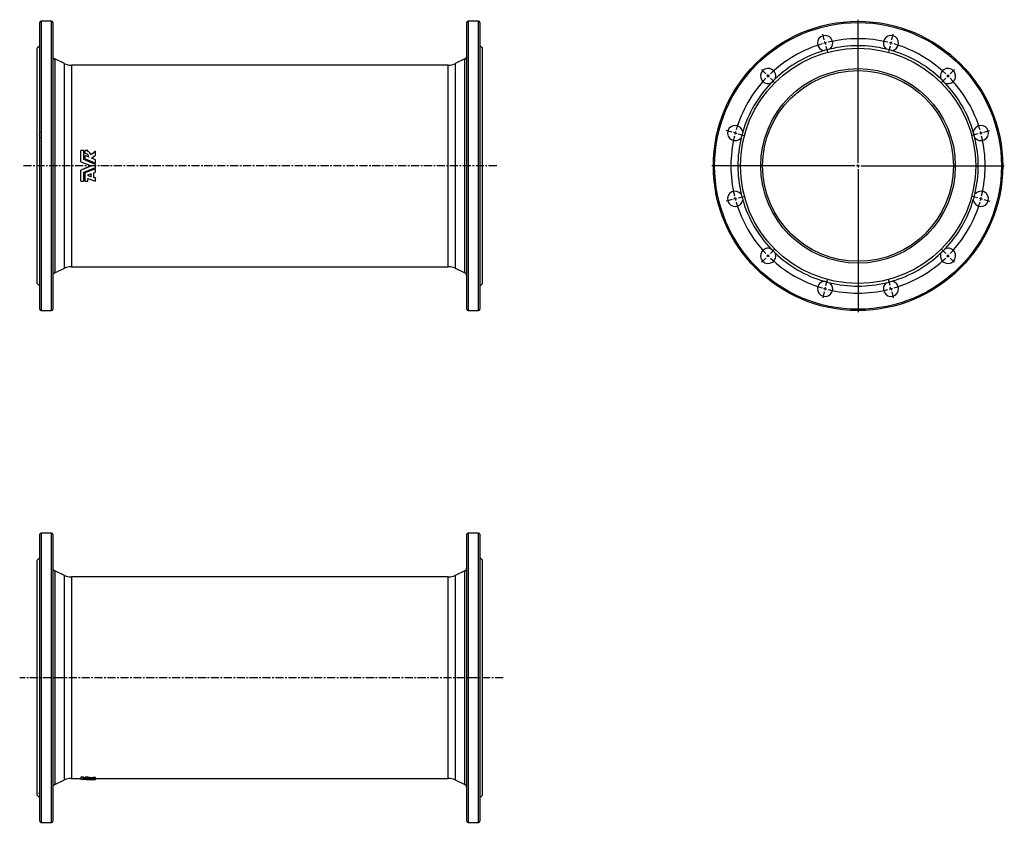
# Model space of a CAD drawing. Extents: x -187 to 1362, y -213 to 1049.
import ezdxf

# ---------------------------------------------------------------- set-up
doc = ezdxf.new("R2010")
doc.units = 0
doc.linetypes.add('CENTERX2', pattern=[20.32, 12.7, -2.54, 2.54, -2.54])
doc.layers.get('0').update_dxf_attribs({"linetype": 'CONTINUOUS'})
doc.layers.add('FORMAT', color=7, linetype='CONTINUOUS')

# ---------------------------------------------------------------- blocks, each defined once
blk = doc.blocks.new('SW_CENTERMARKSYMBOL_0')
at = {"layer": 'FORMAT', "color": 0}
for p, q in [((0, 5), (0, 230)), ((-5, 0), (-230, 0)), ((0, 0), (-2.5, 0)), ((0, 0), (0, 2.5)), ((0, 0), (0, -2.5)), ((0, 0), (2.5, 0)), ((5, 0), (230, 0)), ((0, -5), (0, -230))]:
    blk.add_line(p, q, dxfattribs=at)
blk = doc.blocks.new('SW_CENTERMARKSYMBOL_1')
at = {"layer": 'FORMAT', "color": 0}
for p, q in [((140.1, 146.3), (137.7, 155.4)), ((246.2, 146.3), (248.7, 155.4)), ((141.4, 141.4), (140.8, 143.8)), ((141.4, 141.4), (142.1, 139)), ((193.2, -46.8), (193.2, 143.9)), ((244.9, 141.4), (244.3, 139)), ((244.9, 141.4), (245.6, 143.8)), ((142.7, 136.6), (145.2, 127.4)), ((243.7, 136.6), (241.2, 127.4)), ((48.2, 93.2), (41.5, 99.9)), ((338.1, 93.2), (344.9, 99.9)), ((51.8, 89.7), (50, 91.4)), ((51.8, 89.7), (53.5, 87.9)), ((55.3, 86.1), (62, 79.4)), ((331.1, 86.1), (324.4, 79.4)), ((334.6, 89.7), (332.8, 87.9)), ((334.6, 89.7), (336.4, 91.4)), ((-4.8, 1.3), (-14, 3.8)), ((0, 0), (-2.4, 0.6)), ((0, 0), (2.4, -0.6)), ((386.4, 0), (384, -0.6)), ((386.4, 0), (388.8, 0.6)), ((391.2, 1.3), (400.4, 3.8)), ((4.8, -1.3), (14, -3.8)), ((381.5, -1.3), (372.4, -3.8)), ((188.2, -51.8), (-2.5, -51.8)), ((193.2, -51.8), (190.7, -51.8)), ((193.2, -51.8), (193.2, -49.3)), ((193.2, -51.8), (193.2, -54.3)), ((193.2, -51.8), (195.7, -51.8)), ((193.2, -56.8), (193.2, -247.4)), ((198.2, -51.8), (388.9, -51.8)), ((-4.8, -104.8), (-14, -107.3)), ((0, -103.5), (-2.4, -104.2)), ((0, -103.5), (2.4, -102.9)), ((4.8, -102.2), (14, -99.8)), ((381.5, -102.2), (372.4, -99.8)), ((386.4, -103.5), (384, -102.9)), ((386.4, -103.5), (388.8, -104.2)), ((391.2, -104.8), (400.4, -107.3)), ((55.3, -189.6), (62, -182.9)), ((331.1, -189.6), (324.4, -182.9)), ((48.2, -196.7), (41.5, -203.4)), ((51.8, -193.2), (50, -195)), ((51.8, -193.2), (53.5, -191.4)), ((334.6, -193.2), (332.8, -191.4)), ((334.6, -193.2), (336.4, -195)), ((338.1, -196.7), (344.9, -203.4)), ((142.7, -240.1), (145.2, -230.9)), ((243.7, -240.1), (241.2, -230.9)), ((141.4, -244.9), (140.8, -247.4)), ((141.4, -244.9), (142.1, -242.5)), ((244.9, -244.9), (244.3, -242.5)), ((244.9, -244.9), (245.6, -247.4)), ((140.1, -249.8), (137.7, -259)), ((246.2, -249.8), (248.7, -259))]:
    blk.add_line(p, q, dxfattribs=at)
for start, end in [(106.4324, 133.5676), (105, 105.7162), (104.2838, 105), (76.4324, 103.5676), (75, 75.7162), (74.2838, 75), (46.4324, 73.5676), (136.4324, 163.5676), (135, 135.7162), (134.2838, 135), (45, 45.7162), (44.2838, 45), (16.4324, 43.5676), (165, 165.7162), (164.2838, 165), (15, 15.7162), (14.2838, 15), (166.4324, 193.5676), (346.4324, 13.5676), (194.2838, 195), (195, 195.7162), (196.4324, 223.5676), (316.4324, 343.5676), (344.2838, 345), (345, 345.7162), (224.2838, 225), (225, 225.7162), (226.4324, 253.5676), (286.4324, 313.5676), (314.2838, 315), (315, 315.7162), (254.2838, 255), (255, 255.7162), (256.4324, 283.5676), (284.2838, 285), (285, 285.7162)]:
    blk.add_arc((193.2, -51.8), 200, start, end, dxfattribs=at)

msp = doc.modelspace()

# ---------------------------------------------------------------- linework, layer by layer
at = {"color": 7, "linetype": 'CONTINUOUS'}
for p, q in [((-154.9, 593.8), (-154.9, 1044.8)), ((-136.4, 1046.8), (-152.9, 1046.8)), ((-134.4, 1044.8), (-134.4, 819.3)), ((516.6, 593.8), (516.6, 1044.8)), ((535.1, 1046.8), (518.6, 1046.8)), ((537.1, 1044.8), (537.1, 819.3)), ((-154.9, 1008.3), (-158.9, 1004.3)), ((541.1, 1004.3), (537.1, 1008.3)), ((-158.9, 819.3), (-158.9, 1004.3)), ((541.1, 819.3), (541.1, 1004.3)), ((-115.8, 980.2), (-131.5, 987.5)), ((487.5, 977.8), (-105.2, 977.8)), ((513.7, 987.5), (498.1, 980.2)), ((-90.2, 825.9), (-90.2, 843.4)), ((-85.5, 843.4), (-90.2, 843.4)), ((-85.5, 829.2), (-85.5, 843.4)), ((-79.1, 843.4), (-83.7, 843.4)), ((-83.7, 838.9), (-83.7, 843.4)), ((-83.7, 838.9), (-83.7, 838.7)), ((-79.1, 842.1), (-79.1, 843.4)), ((-73.8, 831.5), (-67.4, 836.4)), ((-73.7, 831.5), (-67.4, 836.2)), ((-67.4, 836.4), (-67.4, 842.3)), ((-67.4, 836.4), (-67.4, 836.2)), ((-90.2, 825.8), (-90.2, 825.9)), ((-83.7, 830.4), (-83.7, 835.6)), ((-77.7, 833.1), (-83.7, 835.6)), ((-83.7, 830.4), (-83.7, 830.3)), ((-67.4, 828.9), (-73.8, 831.5)), ((-67.4, 823.7), (-67.4, 828.9)), ((-67.4, 823.7), (-67.4, 823.7)), ((-67.4, 816.9), (-67.4, 821.7)), ((-158.9, 634.3), (-158.9, 819.3)), ((-134.4, 819.3), (-134.4, 593.8)), ((-90.2, 812.8), (-90.2, 812.7)), ((-90.2, 795.2), (-90.2, 812.7)), ((-85.5, 795.2), (-85.5, 809.5)), ((-83.7, 808.3), (-83.7, 808.2)), ((-83.7, 795.2), (-83.7, 808.2)), ((-74.2, 806.9), (-79.9, 804.6)), ((-74.2, 802.4), (-74.2, 806.9)), ((-69.9, 808.7), (-67.4, 809.7)), ((-69.9, 801.2), (-69.9, 808.7)), ((-67.4, 814.9), (-67.4, 814.9)), ((-67.4, 809.7), (-67.4, 814.9)), ((537.1, 819.3), (537.1, 593.8)), ((541.1, 634.3), (541.1, 819.3)), ((-90.2, 795.2), (-85.5, 795.2)), ((-83.7, 795.2), (-79.1, 795.2)), ((-79.9, 804.6), (-74.2, 802.4)), ((-79.7, 804.7), (-74.2, 802.6)), ((-79.1, 795.2), (-79.1, 799.7)), ((-79.1, 799.7), (-67.4, 795.2)), ((-67.4, 800.4), (-69.9, 801.4)), ((-67.4, 800.3), (-69.9, 801.2)), ((-67.4, 800.4), (-67.4, 800.3)), ((-67.4, 795.2), (-67.4, 800.3)), ((-131.5, 651.2), (-115.8, 658.5)), ((-105.2, 660.8), (487.5, 660.8)), ((498.1, 658.5), (513.7, 651.2)), ((-158.9, 634.3), (-154.9, 630.3)), ((537.1, 630.3), (541.1, 634.3)), ((-152.9, 591.8), (-136.4, 591.8)), ((518.6, 591.8), (535.1, 591.8)), ((-154.9, -211.1), (-154.9, 239.9)), ((-136.4, 241.9), (-152.9, 241.9)), ((-134.4, 239.9), (-134.4, -211.1)), ((516.6, -211.1), (516.6, 239.9)), ((535.1, 241.9), (518.6, 241.9)), ((537.1, 239.9), (537.1, -211.1)), ((-154.9, 203.4), (-158.9, 199.4)), ((541.1, 199.4), (537.1, 203.4)), ((-158.9, -170.6), (-158.9, 199.4)), ((541.1, -170.6), (541.1, 199.4)), ((-115.8, 175.3), (-131.5, 182.6)), ((487.5, 172.9), (-105.2, 172.9)), ((513.7, 182.6), (498.1, 175.3)), ((-131.5, -153.7), (-115.8, -146.4)), ((-105.2, -144.1), (-90.2, -144.1)), ((-85.5, -142.2), (-90.2, -142.2)), ((-90.2, -142.2), (-90.2, -143.7)), ((-85.5, -143.7), (-90.2, -143.7)), ((-90.2, -145.4), (-90.2, -143.7)), ((-85.5, -142.2), (-85.5, -143.7)), ((-85.5, -145.3), (-85.5, -143.7)), ((-83.7, -143.8), (-85.5, -143.8)), ((-79.1, -142.2), (-83.7, -142.2)), ((-83.7, -143.7), (-83.7, -142.2)), ((-79.1, -143.7), (-83.7, -143.7)), ((-83.7, -144.4), (-83.7, -143.7)), ((-83.7, -144.7), (-83.7, -144.4)), ((-83.7, -145.2), (-83.7, -144.7)), ((-77.7, -145), (-83.7, -144.7)), ((-79.1, -143.7), (-79.1, -142.2)), ((-79.1, -143.9), (-79.1, -143.7)), ((-74.6, -144.6), (-74.6, -143.1)), ((-74.2, -145.6), (-67.4, -145.6)), ((-73.8, -145.1), (-67.4, -144.6)), ((-67.4, -145.3), (-73.8, -145.1)), ((-67.4, -143.9), (-67.4, -142.4)), ((-67.4, -144.6), (-67.4, -143.9)), ((-67.4, -144.1), (487.5, -144.1)), ((-67.4, -145.3), (-67.4, -144.6)), ((-67.4, -145.5), (-67.4, -145.3)), ((-67.4, -145.6), (-67.4, -145.5)), ((-67.4, -145.5), (-67.4, -145.5)), ((498.1, -146.4), (513.7, -153.7)), ((-158.9, -170.6), (-154.9, -174.6)), ((537.1, -174.6), (541.1, -170.6)), ((-152.9, -213.1), (-136.4, -213.1)), ((518.6, -213.1), (535.1, -213.1))]:
    msp.add_line(p, q, dxfattribs=at)
at = {"color": 8, "linetype": 'CONTINUOUS'}
for p, q in [((-152.9, 1046.8), (-152.9, 591.8)), ((-136.4, 819.3), (-136.4, 1046.8)), ((518.6, 1046.8), (518.6, 591.8)), ((535.1, 819.3), (535.1, 1046.8)), ((-131.5, 987.5), (-131.5, 819.3)), ((-115.8, 819.3), (-115.8, 980.2)), ((-105.2, 977.8), (-105.2, 819.3)), ((487.5, 819.3), (487.5, 977.8)), ((498.1, 980.2), (498.1, 658.5)), ((513.7, 651.2), (513.7, 987.5)), ((-136.4, 591.8), (-136.4, 819.3)), ((-131.5, 819.3), (-131.5, 651.2)), ((-115.8, 658.5), (-115.8, 819.3)), ((-105.2, 819.3), (-105.2, 660.8)), ((487.5, 660.8), (487.5, 819.3)), ((535.1, 591.8), (535.1, 819.3)), ((-152.9, 241.9), (-152.9, -213.1)), ((-136.4, -213.1), (-136.4, 241.9)), ((518.6, 241.9), (518.6, -213.1)), ((535.1, -213.1), (535.1, 241.9)), ((-131.5, 182.6), (-131.5, -153.7)), ((-115.8, -146.4), (-115.8, 175.3)), ((-105.2, 172.9), (-105.2, -144.1)), ((487.5, -144.1), (487.5, 172.9)), ((498.1, 175.3), (498.1, -146.4)), ((513.7, -153.7), (513.7, 182.6))]:
    msp.add_line(p, q, dxfattribs=at)
at = {"color": 7, "linetype": 'CONTINUOUS', "flags": 128}
for points in [[(-67.4, 842.3), (-71, 839.6), (-74.6, 836.8)], [(-90.2, 825.9), (-82.2, 822.6), (-74.2, 819.3)], [(-90.2, 825.8), (-82.2, 822.6), (-74.2, 819.3)], [(-67.4, 821.7), (-76.4, 825.4), (-85.5, 829.2)], [(-83.7, 830.4), (-75.5, 827.1), (-67.4, 823.7)], [(-83.7, 830.3), (-75.5, 827), (-67.4, 823.7)], [(-74.2, 819.3), (-82.2, 816), (-90.2, 812.7)], [(-74.2, 819.3), (-82.2, 816.1), (-90.2, 812.8)], [(-85.5, 809.5), (-76.4, 813.2), (-67.4, 816.9)], [(-67.4, 814.9), (-75.5, 811.6), (-83.7, 808.2)], [(-67.4, 814.9), (-75.5, 811.6), (-83.7, 808.3)], [(-90.2, -145.4), (-82.2, -145.5), (-74.2, -145.6)], [(-67.4, -145.5), (-76.4, -145.4), (-85.5, -145.3)], [(-83.7, -145.2), (-75.5, -145.4), (-67.4, -145.5)], [(-67.4, -142.4), (-71, -142.8), (-74.6, -143.1)], [(-67.4, -143.9), (-71, -144.3), (-74.6, -144.6)], [(-154.9, -169.3), (-155.2, -168.7), (-155.5, -168.2), (-155.7, -167.8), (-155.8, -167.4), (-155.9, -167.1), (-155.8, -166.9), (-155.7, -166.8), (-155.5, -166.7), (-155.2, -166.8), (-154.9, -166.9)]]:
    msp.add_lwpolyline(points, dxfattribs=at)
at = {"color": 7, "linetype": 'CONTINUOUS'}
for radius in [227.5, 185, 153, 150]:
    msp.add_circle((1131.9, 819.3), radius, dxfattribs=at)
at = {"color": 8, "linetype": 'CONTINUOUS'}
msp.add_circle((1131.9, 819.3), 225.5, dxfattribs=at)
at = {"color": 7, "linetype": 'CONTINUOUS'}
for centre, radius, start, end in [((-152.9, 1044.8), 2, 90, 180), ((-136.4, 1044.8), 2, 0, 90), ((518.6, 1044.8), 2, 90, 180), ((535.1, 1044.8), 2, 0, 90), ((1080.2, 1012.5), 12, 307.8598, 262.1402), ((1183.7, 1012.5), 12, 277.8598, 232.1402), ((1131.9, 819.3), 189, 76.4134, 103.5866), ((-129.4, 992), 5, 180, 245), ((511.6, 992), 5, 295, 0), ((1131.9, 819.3), 189, 106.4134, 133.5866), ((1131.9, 819.3), 189, 103.5866, 106.4134), ((1131.9, 819.3), 189, 73.5866, 76.4134), ((1131.9, 819.3), 189, 46.4134, 73.5866), ((-105.2, 1002.8), 25, 245, 270), ((487.5, 1002.8), 25, 270, 295), ((990.5, 960.7), 12, 337.8598, 292.1402), ((1273.4, 960.7), 12, 247.8598, 202.1402), ((1131.9, 819.3), 189, 136.4134, 163.5866), ((1131.9, 819.3), 189, 133.5866, 136.4134), ((1131.9, 819.3), 189, 43.5866, 46.4134), ((1131.9, 819.3), 189, 16.4134, 43.5866), ((938.7, 871.1), 12, 7.8598, 322.1402), ((1325.1, 871.1), 12, 217.8598, 172.1402), ((-145.2, 868.2), 10.6, 154.9873, 205.0127), ((1131.9, 819.3), 189, 163.5866, 166.4134), ((1325.1, 871.1), 12, 172.1601, 217.8398), ((1131.9, 819.3), 189, 13.5866, 16.4134), ((1131.9, 819.3), 189, 166.4134, 193.5866), ((1131.9, 819.3), 189, 346.4134, 13.5866), ((-83.7, 832.9), 5.97, 2.0524, 89.7767), ((-83.6, 832.8), 5.93, 3.5119, 90.1059), ((-81.7, 835.4), 7.19, 11.8833, 69.1047), ((938.7, 767.6), 12, 37.8598, 352.1402), ((1131.9, 819.3), 189, 193.5866, 196.4134), ((1325.1, 767.6), 12, 187.8598, 142.1402), ((1131.9, 819.3), 189, 343.5866, 346.4134), ((1131.9, 819.3), 189, 196.4134, 223.5866), ((1131.9, 819.3), 189, 316.4134, 343.5866), ((990.5, 677.9), 12, 67.8598, 22.1402), ((1131.9, 819.3), 189, 223.5866, 226.4134), ((1131.9, 819.3), 189, 226.4134, 253.5866), ((1131.9, 819.3), 189, 286.4134, 313.5866), ((1273.4, 677.9), 12, 157.8598, 112.1402), ((1131.9, 819.3), 189, 313.5866, 316.4134), ((-129.4, 646.6), 5, 115, 180), ((-105.2, 635.8), 25, 90, 115), ((487.5, 635.8), 25, 65, 90), ((511.6, 646.6), 5, 0, 65), ((1080.2, 626.1), 12, 97.8598, 52.1402), ((1131.9, 819.3), 189, 253.5866, 256.4134), ((1131.9, 819.3), 189, 256.4134, 283.5866), ((1183.7, 626.1), 12, 127.8598, 82.1402), ((1131.9, 819.3), 189, 283.5866, 286.4134), ((-152.9, 593.8), 2, 180, 270), ((-136.4, 593.8), 2, 270, 0), ((518.6, 593.8), 2, 180, 270), ((535.1, 593.8), 2, 270, 0), ((-152.9, 239.9), 2, 90, 180), ((-136.4, 239.9), 2, 0, 90), ((518.6, 239.9), 2, 90, 180), ((535.1, 239.9), 2, 0, 90), ((-129.4, 187.1), 5, 180, 245), ((511.6, 187.1), 5, 295, 0), ((-105.2, 197.9), 25, 245, 270), ((487.5, 197.9), 25, 270, 295), ((-129.4, -158.2), 5, 115, 180), ((-105.2, -169.1), 25, 90, 115), ((-82.4, -161.5), 17.2, 74.19, 94.2087), ((-79.1, -158.1), 15.6, 73.3103, 89.9342), ((-79.1, -159.5), 15.5, 73.1812, 89.9067), ((487.5, -169.1), 25, 65, 90), ((511.6, -158.2), 5, 0, 65), ((-152.9, -211.1), 2, 180, 270), ((-136.4, -211.1), 2, 270, 0), ((518.6, -211.1), 2, 180, 270), ((535.1, -211.1), 2, 270, 0)]:
    msp.add_arc(centre, radius, start, end, dxfattribs=at)
at = {"layer": 'FORMAT', "linetype": 'CENTERX2'}
for p, q in [((563.6, 819.3), (-181.4, 819.3)), ((573.9, 14.4), (-186.5, 14.4))]:
    msp.add_line(p, q, dxfattribs=at)

# ---------------------------------------------------------------- block references
at = {"layer": 'FORMAT'}
for name, p in [('SW_CENTERMARKSYMBOL_0', (1131.9, 819.3)), ('SW_CENTERMARKSYMBOL_1', (938.7, 871.1))]:
    msp.add_blockref(name, p, dxfattribs=at)

doc.saveas('drawing.dxf')
